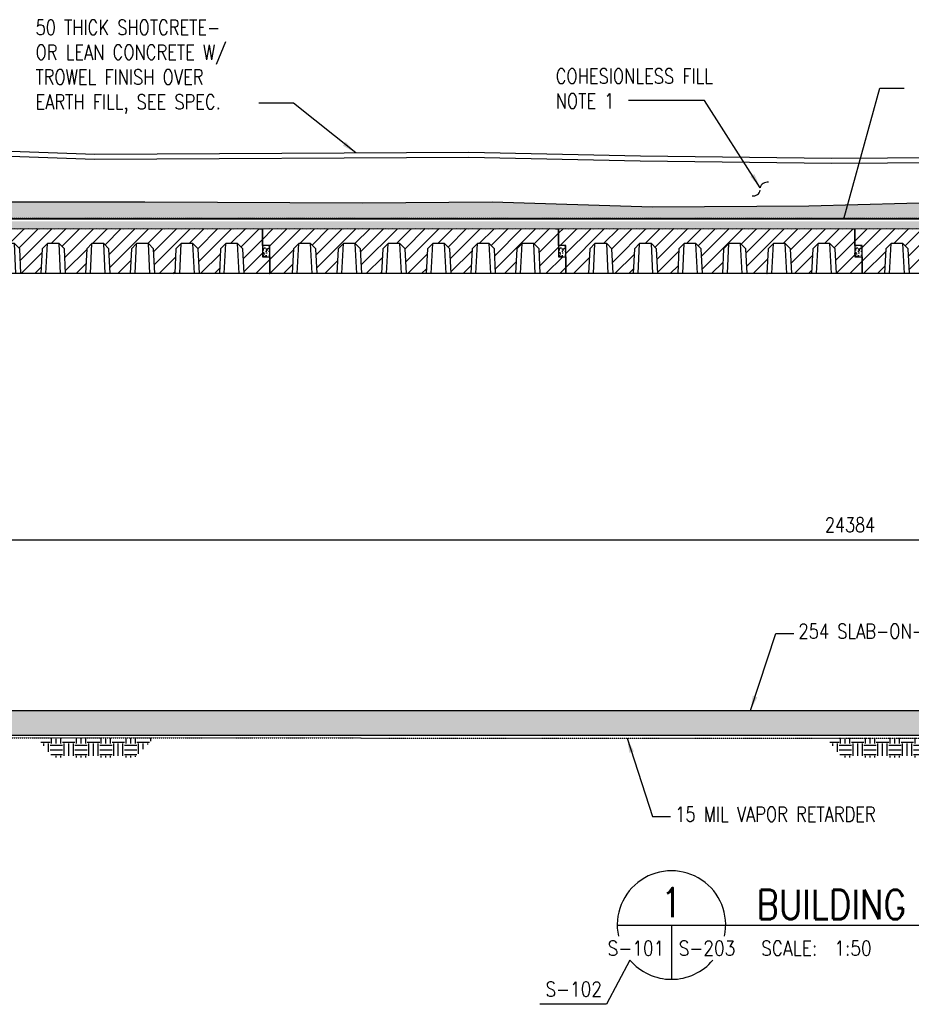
# Model space of a CAD drawing. Header units: millimetres. Extents: x -1420 to 32684, y -3794 to 19736.
# Tile 4 of 8: x 6409 to 15537, y 9660 to 19736. Entities that reach past the tile are written whole.
import ezdxf
from ezdxf.enums import TextEntityAlignment as Align

# ---------------------------------------------------------------- set-up
doc = ezdxf.new("R2010")
doc.units = ezdxf.units.MM
doc.linetypes.add('HIDDEN2', pattern=[0.1875, 0.125, -0.0625])
for name, color, linetype in [('S-ANNO-DIMS', 2, 'Continuous'), ('S-ANNO-SYMB5', 5, 'Continuous'), ('S-ANNO-TEXT', 3, 'Continuous'), ('S-ANNO-TEXT14', 14, 'Continuous'), ('S-SECT-CONC', 3, 'Continuous'), ('S-SECT-PATT', 1, 'Continuous'), ('S-STRL-MISC', 4, 'Continuous')]:
    doc.layers.add(name, color=color, linetype=linetype)
doc.styles.add('BASE48', font='romans.shx', dxfattribs={"width": 0.8})
doc.styles.add('ROMANS', font='ROMANS.shx', dxfattribs={"width": 0.8})
doc.dimstyles.new('DIM48', dxfattribs={"dimscale": 48, "dimtxt": 0.125, "dimasz": 0.09375, "dimexe": 0.0625, "dimexo": 0.0625, "dimgap": 0.0625, "dimtad": 1, "dimdec": 4, "dimzin": 3, "dimdsep": 46, "dimlunit": 4, "dimtxsty": 'BASE48', "dimblk": 'ARCHTICK', "dimcen": 0.09, "dimdle": 0.0625, "dimclrd": 256, "dimclre": 256, "dimclrt": 4, "dimadec": 0, "dimazin": 0, "dimtfac": 1, "dimtdec": 4, "dimtmove": 0, "dimatfit": 2, "dimfxl": 1, "dimfrac": 2, "dimtolj": 1, "dimtzin": 0, "dimlwd": -1, "dimlwe": -1, "dimarcsym": 0})
pattern_1 = [(45, (-29316.08, -24681.97), (-70.71068, 70.71068), [])]

# ---------------------------------------------------------------- blocks, each defined once
blk = doc.blocks.new('A$C1514677C')
at = {"layer": 'S-SECT-PATT'}
h = blk.add_hatch(dxfattribs=at)
h.set_pattern_fill('ANSI31', color=256, scale=800, style=0)
h.set_pattern_definition(pattern_1)
h.paths.add_polyline_path([(-76, 460), (-109, 460), (-164, 463), (-200, 457), (-241, 463), (-274, 457), (-327, 463), (-374, 457), (-418, 463), (-469, 457), (-514, 463), (-552, 457), (-589, 463), (-637, 457), (-685, 463), (-725, 457), (-769, 463), (-825, 457), (-862, 463), (-905, 457), (-954, 463), (-993, 457), (-1034, 463), (-1078, 457), (-1118, 463), (-1168, 457), (-1207, 463), (-1248, 457), (-1290, 463), (-1326, 457), (-1367, 463), (-1412, 457), (-1452, 463), (-1494, 457), (-1537, 463), (-1577, 457), (-1620, 463), (-1660, 457), (-1701, 463), (-1740, 457), (-1778, 463), (-1817, 457), (-1848, 463), (-1891, 457), (-1929, 463), (-1968, 457), (-2010, 463), (-2044, 457), (-2081, 463), (-2127, 457), (-2163, 463), (-2205, 457), (-2241, 463), (-2279, 457), (-2315, 463), (-2357, 457), (-2389, 463), (-2429, 457), (-2472, 463), (-2512, 457), (-2549, 463), (-2588, 457), (-2614, 463), (-2660, 457), (-2695, 463), (-2746, 457), (-2782, 463), (-2833, 457), (-2872, 463), (-2916, 457), (-2952, 463), (-3005, 457), (-3039, 463), (-3108, 460), (-3108, 287), (-3032, 287), (-3032, 0), (-2802, 0), (-2789, 254), (-2735, 308), (-2735, 308), (-2615, 308), (-2561, 254), (-2548, 0), (-2345, 0), (-2332, 254), (-2278, 308), (-2278, 308), (-2158, 308), (-2104, 254), (-2091, 0), (-1888, 0), (-1875, 254), (-1821, 308), (-1821, 308), (-1701, 308), (-1647, 254), (-1634, 0), (-1431, 0), (-1418, 254), (-1364, 308), (-1364, 308), (-1244, 308), (-1190, 254), (-1177, 0), (-974, 0), (-961, 254), (-907, 308), (-907, 308), (-787, 308), (-733, 254), (-720, 0), (-517, 0), (-504, 254), (-450, 308), (-450, 308), (-330, 308), (-276, 254), (-263, 0), (0, 0), (0, 173), (-76, 173)])
at = {"layer": 'S-SECT-CONC'}
blk.add_lwpolyline([(-76, 460), (-76, 173), (0, 173), (0, 0), (-3032, 0), (-3032, 287), (-3108, 287), (-3108, 460), (-3039, 463), (-3005, 457), (-2952, 463), (-2916, 457), (-2872, 463), (-2833, 457), (-2782, 463), (-2746, 457), (-2695, 463), (-2660, 457), (-2614, 463), (-2588, 457), (-2549, 463), (-2512, 457), (-2472, 463), (-2429, 457), (-2389, 463), (-2357, 457), (-2315, 463), (-2279, 457), (-2241, 463), (-2205, 457), (-2163, 463), (-2127, 457), (-2081, 463), (-2044, 457), (-2010, 463), (-1968, 457), (-1929, 463), (-1891, 457), (-1848, 463), (-1817, 457), (-1778, 463), (-1740, 457), (-1701, 463), (-1660, 457), (-1620, 463), (-1577, 457), (-1537, 463), (-1494, 457), (-1452, 463), (-1412, 457), (-1367, 463), (-1326, 457), (-1290, 463), (-1248, 457), (-1207, 463), (-1168, 457), (-1118, 463), (-1078, 457), (-1034, 463), (-993, 457), (-954, 463), (-905, 457), (-862, 463), (-825, 457), (-769, 463), (-725, 457), (-685, 463), (-637, 457), (-589, 463), (-552, 457), (-514, 463), (-469, 457), (-418, 463), (-374, 457), (-327, 463), (-274, 457), (-241, 463), (-200, 457), (-164, 463), (-109, 460)], close=True, dxfattribs=at)
for points in [[(-2548, 0), (-2561, 254), (-2615, 308), (-2735, 308), (-2789, 254), (-2802, 0)], [(-2091, 0), (-2104, 254), (-2158, 308), (-2278, 308), (-2332, 254), (-2345, 0)], [(-1634, 0), (-1647, 254), (-1701, 308), (-1821, 308), (-1875, 254), (-1888, 0)], [(-1177, 0), (-1190, 254), (-1244, 308), (-1364, 308), (-1418, 254), (-1431, 0)], [(-720, 0), (-733, 254), (-787, 308), (-907, 308), (-961, 254), (-974, 0)], [(-263, 0), (-276, 254), (-330, 308), (-450, 308), (-504, 254), (-517, 0)]]:
    blk.add_lwpolyline(points, dxfattribs=at)
at = {"layer": 'S-SECT-PATT'}
for p, q in [((-2751, 0), (-2735, 308)), ((-2599, 0), (-2615, 308)), ((-2294, 0), (-2278, 308)), ((-2142, 0), (-2158, 308)), ((-1837, 0), (-1821, 308)), ((-1685, 0), (-1701, 308)), ((-1380, 0), (-1364, 308)), ((-1228, 0), (-1244, 308)), ((-923, 0), (-907, 308)), ((-771, 0), (-787, 308)), ((-466, 0), (-450, 308)), ((-314, 0), (-330, 308))]:
    blk.add_line(p, q, dxfattribs=at)
blk = doc.blocks.new('A$C4EC10431')
at = {"layer": 'S-SECT-PATT'}
h = blk.add_hatch(dxfattribs=at)
h.set_pattern_fill('ANSI31', color=256, scale=800, style=0)
h.set_pattern_definition(pattern_1)
h.paths.add_polyline_path([(-76, 460), (-109, 460), (-164, 463), (-200, 457), (-241, 463), (-274, 457), (-327, 463), (-374, 457), (-418, 463), (-469, 457), (-514, 463), (-552, 457), (-589, 463), (-637, 457), (-685, 463), (-725, 457), (-769, 463), (-825, 457), (-862, 463), (-905, 457), (-954, 463), (-993, 457), (-1034, 463), (-1078, 457), (-1118, 463), (-1168, 457), (-1207, 463), (-1248, 457), (-1290, 463), (-1326, 457), (-1367, 463), (-1412, 457), (-1452, 463), (-1494, 457), (-1537, 463), (-1577, 457), (-1620, 463), (-1660, 457), (-1701, 463), (-1740, 457), (-1778, 463), (-1817, 457), (-1848, 463), (-1891, 457), (-1929, 463), (-1968, 457), (-2010, 463), (-2044, 457), (-2081, 463), (-2127, 457), (-2163, 463), (-2205, 457), (-2241, 463), (-2279, 457), (-2315, 463), (-2357, 457), (-2389, 463), (-2429, 457), (-2472, 463), (-2512, 457), (-2549, 463), (-2588, 457), (-2614, 463), (-2660, 457), (-2695, 463), (-2746, 457), (-2782, 463), (-2833, 457), (-2872, 463), (-2916, 457), (-2952, 463), (-3005, 457), (-3039, 463), (-3108, 460), (-3108, 287), (-3032, 287), (-3032, 0), (-2802, 0), (-2789, 254), (-2735, 308), (-2735, 308), (-2615, 308), (-2561, 254), (-2548, 0), (-2345, 0), (-2332, 254), (-2278, 308), (-2278, 308), (-2158, 308), (-2104, 254), (-2091, 0), (-1888, 0), (-1875, 254), (-1821, 308), (-1821, 308), (-1701, 308), (-1647, 254), (-1634, 0), (-1431, 0), (-1418, 254), (-1364, 308), (-1364, 308), (-1244, 308), (-1190, 254), (-1177, 0), (-974, 0), (-961, 254), (-907, 308), (-907, 308), (-787, 308), (-733, 254), (-720, 0), (-517, 0), (-504, 254), (-450, 308), (-450, 308), (-330, 308), (-276, 254), (-263, 0), (0, 0), (0, 173), (-76, 173)])
at = {"layer": 'S-SECT-CONC'}
blk.add_lwpolyline([(-76, 460), (-76, 173), (0, 173), (0, 0), (-3032, 0), (-3032, 287), (-3108, 287), (-3108, 460), (-3039, 463), (-3005, 457), (-2952, 463), (-2916, 457), (-2872, 463), (-2833, 457), (-2782, 463), (-2746, 457), (-2695, 463), (-2660, 457), (-2614, 463), (-2588, 457), (-2549, 463), (-2512, 457), (-2472, 463), (-2429, 457), (-2389, 463), (-2357, 457), (-2315, 463), (-2279, 457), (-2241, 463), (-2205, 457), (-2163, 463), (-2127, 457), (-2081, 463), (-2044, 457), (-2010, 463), (-1968, 457), (-1929, 463), (-1891, 457), (-1848, 463), (-1817, 457), (-1778, 463), (-1740, 457), (-1701, 463), (-1660, 457), (-1620, 463), (-1577, 457), (-1537, 463), (-1494, 457), (-1452, 463), (-1412, 457), (-1367, 463), (-1326, 457), (-1290, 463), (-1248, 457), (-1207, 463), (-1168, 457), (-1118, 463), (-1078, 457), (-1034, 463), (-993, 457), (-954, 463), (-905, 457), (-862, 463), (-825, 457), (-769, 463), (-725, 457), (-685, 463), (-637, 457), (-589, 463), (-552, 457), (-514, 463), (-469, 457), (-418, 463), (-374, 457), (-327, 463), (-274, 457), (-241, 463), (-200, 457), (-164, 463), (-109, 460)], close=True, dxfattribs=at)
for points in [[(-2548, 0), (-2561, 254), (-2615, 308), (-2735, 308), (-2789, 254), (-2802, 0)], [(-2091, 0), (-2104, 254), (-2158, 308), (-2278, 308), (-2332, 254), (-2345, 0)], [(-1634, 0), (-1647, 254), (-1701, 308), (-1821, 308), (-1875, 254), (-1888, 0)], [(-1177, 0), (-1190, 254), (-1244, 308), (-1364, 308), (-1418, 254), (-1431, 0)], [(-720, 0), (-733, 254), (-787, 308), (-907, 308), (-961, 254), (-974, 0)], [(-263, 0), (-276, 254), (-330, 308), (-450, 308), (-504, 254), (-517, 0)]]:
    blk.add_lwpolyline(points, dxfattribs=at)
at = {"layer": 'S-SECT-PATT'}
for p, q in [((-2751, 0), (-2735, 308)), ((-2599, 0), (-2615, 308)), ((-2294, 0), (-2278, 308)), ((-2142, 0), (-2158, 308)), ((-1837, 0), (-1821, 308)), ((-1685, 0), (-1701, 308)), ((-1380, 0), (-1364, 308)), ((-1228, 0), (-1244, 308)), ((-923, 0), (-907, 308)), ((-771, 0), (-787, 308)), ((-466, 0), (-450, 308)), ((-314, 0), (-330, 308))]:
    blk.add_line(p, q, dxfattribs=at)
blk = doc.blocks.new('A$C79333B78')
at = {"layer": 'S-SECT-PATT'}
h = blk.add_hatch(dxfattribs=at)
h.set_pattern_fill('ANSI31', color=256, scale=800, style=0)
h.set_pattern_definition(pattern_1)
h.paths.add_polyline_path([(-76, 460), (-109, 460), (-164, 463), (-200, 457), (-241, 463), (-274, 457), (-327, 463), (-374, 457), (-418, 463), (-469, 457), (-514, 463), (-552, 457), (-589, 463), (-637, 457), (-685, 463), (-725, 457), (-769, 463), (-825, 457), (-862, 463), (-905, 457), (-954, 463), (-993, 457), (-1034, 463), (-1078, 457), (-1118, 463), (-1168, 457), (-1207, 463), (-1248, 457), (-1290, 463), (-1326, 457), (-1367, 463), (-1412, 457), (-1452, 463), (-1494, 457), (-1537, 463), (-1577, 457), (-1620, 463), (-1660, 457), (-1701, 463), (-1740, 457), (-1778, 463), (-1817, 457), (-1848, 463), (-1891, 457), (-1929, 463), (-1968, 457), (-2010, 463), (-2044, 457), (-2081, 463), (-2127, 457), (-2163, 463), (-2205, 457), (-2241, 463), (-2279, 457), (-2315, 463), (-2357, 457), (-2389, 463), (-2429, 457), (-2472, 463), (-2512, 457), (-2549, 463), (-2588, 457), (-2614, 463), (-2660, 457), (-2695, 463), (-2746, 457), (-2782, 463), (-2833, 457), (-2872, 463), (-2916, 457), (-2952, 463), (-3005, 457), (-3039, 463), (-3108, 460), (-3108, 287), (-3032, 287), (-3032, 0), (-2802, 0), (-2789, 254), (-2735, 308), (-2735, 308), (-2615, 308), (-2561, 254), (-2548, 0), (-2345, 0), (-2332, 254), (-2278, 308), (-2278, 308), (-2158, 308), (-2104, 254), (-2091, 0), (-1888, 0), (-1875, 254), (-1821, 308), (-1821, 308), (-1701, 308), (-1647, 254), (-1634, 0), (-1431, 0), (-1418, 254), (-1364, 308), (-1364, 308), (-1244, 308), (-1190, 254), (-1177, 0), (-974, 0), (-961, 254), (-907, 308), (-907, 308), (-787, 308), (-733, 254), (-720, 0), (-517, 0), (-504, 254), (-450, 308), (-450, 308), (-330, 308), (-276, 254), (-263, 0), (0, 0), (0, 173), (-76, 173)])
at = {"layer": 'S-SECT-CONC'}
blk.add_lwpolyline([(-76, 460), (-76, 173), (0, 173), (0, 0), (-3032, 0), (-3032, 287), (-3108, 287), (-3108, 460), (-3039, 463), (-3005, 457), (-2952, 463), (-2916, 457), (-2872, 463), (-2833, 457), (-2782, 463), (-2746, 457), (-2695, 463), (-2660, 457), (-2614, 463), (-2588, 457), (-2549, 463), (-2512, 457), (-2472, 463), (-2429, 457), (-2389, 463), (-2357, 457), (-2315, 463), (-2279, 457), (-2241, 463), (-2205, 457), (-2163, 463), (-2127, 457), (-2081, 463), (-2044, 457), (-2010, 463), (-1968, 457), (-1929, 463), (-1891, 457), (-1848, 463), (-1817, 457), (-1778, 463), (-1740, 457), (-1701, 463), (-1660, 457), (-1620, 463), (-1577, 457), (-1537, 463), (-1494, 457), (-1452, 463), (-1412, 457), (-1367, 463), (-1326, 457), (-1290, 463), (-1248, 457), (-1207, 463), (-1168, 457), (-1118, 463), (-1078, 457), (-1034, 463), (-993, 457), (-954, 463), (-905, 457), (-862, 463), (-825, 457), (-769, 463), (-725, 457), (-685, 463), (-637, 457), (-589, 463), (-552, 457), (-514, 463), (-469, 457), (-418, 463), (-374, 457), (-327, 463), (-274, 457), (-241, 463), (-200, 457), (-164, 463), (-109, 460)], close=True, dxfattribs=at)
for points in [[(-2548, 0), (-2561, 254), (-2615, 308), (-2735, 308), (-2789, 254), (-2802, 0)], [(-2091, 0), (-2104, 254), (-2158, 308), (-2278, 308), (-2332, 254), (-2345, 0)], [(-1634, 0), (-1647, 254), (-1701, 308), (-1821, 308), (-1875, 254), (-1888, 0)], [(-1177, 0), (-1190, 254), (-1244, 308), (-1364, 308), (-1418, 254), (-1431, 0)], [(-720, 0), (-733, 254), (-787, 308), (-907, 308), (-961, 254), (-974, 0)], [(-263, 0), (-276, 254), (-330, 308), (-450, 308), (-504, 254), (-517, 0)]]:
    blk.add_lwpolyline(points, dxfattribs=at)
at = {"layer": 'S-SECT-PATT'}
for p, q in [((-2751, 0), (-2735, 308)), ((-2599, 0), (-2615, 308)), ((-2294, 0), (-2278, 308)), ((-2142, 0), (-2158, 308)), ((-1837, 0), (-1821, 308)), ((-1685, 0), (-1701, 308)), ((-1380, 0), (-1364, 308)), ((-1228, 0), (-1244, 308)), ((-923, 0), (-907, 308)), ((-771, 0), (-787, 308)), ((-466, 0), (-450, 308)), ((-314, 0), (-330, 308))]:
    blk.add_line(p, q, dxfattribs=at)
blk = doc.blocks.new('A$C5DC44413')
at = {"layer": 'S-SECT-PATT'}
h = blk.add_hatch(dxfattribs=at)
h.set_pattern_fill('ANSI31', color=256, scale=800, style=0)
h.set_pattern_definition(pattern_1)
h.paths.add_polyline_path([(-76, 460), (-109, 460), (-164, 463), (-200, 457), (-241, 463), (-274, 457), (-327, 463), (-374, 457), (-418, 463), (-469, 457), (-514, 463), (-552, 457), (-589, 463), (-637, 457), (-685, 463), (-725, 457), (-769, 463), (-825, 457), (-862, 463), (-905, 457), (-954, 463), (-993, 457), (-1034, 463), (-1078, 457), (-1118, 463), (-1168, 457), (-1207, 463), (-1248, 457), (-1290, 463), (-1326, 457), (-1367, 463), (-1412, 457), (-1452, 463), (-1494, 457), (-1537, 463), (-1577, 457), (-1620, 463), (-1660, 457), (-1701, 463), (-1740, 457), (-1778, 463), (-1817, 457), (-1848, 463), (-1891, 457), (-1929, 463), (-1968, 457), (-2010, 463), (-2044, 457), (-2081, 463), (-2127, 457), (-2163, 463), (-2205, 457), (-2241, 463), (-2279, 457), (-2315, 463), (-2357, 457), (-2389, 463), (-2429, 457), (-2472, 463), (-2512, 457), (-2549, 463), (-2588, 457), (-2614, 463), (-2660, 457), (-2695, 463), (-2746, 457), (-2782, 463), (-2833, 457), (-2872, 463), (-2916, 457), (-2952, 463), (-3005, 457), (-3039, 463), (-3108, 460), (-3108, 287), (-3032, 287), (-3032, 0), (-2802, 0), (-2789, 254), (-2735, 308), (-2735, 308), (-2615, 308), (-2561, 254), (-2548, 0), (-2345, 0), (-2332, 254), (-2278, 308), (-2278, 308), (-2158, 308), (-2104, 254), (-2091, 0), (-1888, 0), (-1875, 254), (-1821, 308), (-1821, 308), (-1701, 308), (-1647, 254), (-1634, 0), (-1431, 0), (-1418, 254), (-1364, 308), (-1364, 308), (-1244, 308), (-1190, 254), (-1177, 0), (-974, 0), (-961, 254), (-907, 308), (-907, 308), (-787, 308), (-733, 254), (-720, 0), (-517, 0), (-504, 254), (-450, 308), (-450, 308), (-330, 308), (-276, 254), (-263, 0), (0, 0), (0, 173), (-76, 173)])
at = {"layer": 'S-SECT-CONC'}
blk.add_lwpolyline([(-76, 460), (-76, 173), (0, 173), (0, 0), (-3032, 0), (-3032, 287), (-3108, 287), (-3108, 460), (-3039, 463), (-3005, 457), (-2952, 463), (-2916, 457), (-2872, 463), (-2833, 457), (-2782, 463), (-2746, 457), (-2695, 463), (-2660, 457), (-2614, 463), (-2588, 457), (-2549, 463), (-2512, 457), (-2472, 463), (-2429, 457), (-2389, 463), (-2357, 457), (-2315, 463), (-2279, 457), (-2241, 463), (-2205, 457), (-2163, 463), (-2127, 457), (-2081, 463), (-2044, 457), (-2010, 463), (-1968, 457), (-1929, 463), (-1891, 457), (-1848, 463), (-1817, 457), (-1778, 463), (-1740, 457), (-1701, 463), (-1660, 457), (-1620, 463), (-1577, 457), (-1537, 463), (-1494, 457), (-1452, 463), (-1412, 457), (-1367, 463), (-1326, 457), (-1290, 463), (-1248, 457), (-1207, 463), (-1168, 457), (-1118, 463), (-1078, 457), (-1034, 463), (-993, 457), (-954, 463), (-905, 457), (-862, 463), (-825, 457), (-769, 463), (-725, 457), (-685, 463), (-637, 457), (-589, 463), (-552, 457), (-514, 463), (-469, 457), (-418, 463), (-374, 457), (-327, 463), (-274, 457), (-241, 463), (-200, 457), (-164, 463), (-109, 460)], close=True, dxfattribs=at)
for points in [[(-2548, 0), (-2561, 254), (-2615, 308), (-2735, 308), (-2789, 254), (-2802, 0)], [(-2091, 0), (-2104, 254), (-2158, 308), (-2278, 308), (-2332, 254), (-2345, 0)], [(-1634, 0), (-1647, 254), (-1701, 308), (-1821, 308), (-1875, 254), (-1888, 0)], [(-1177, 0), (-1190, 254), (-1244, 308), (-1364, 308), (-1418, 254), (-1431, 0)], [(-720, 0), (-733, 254), (-787, 308), (-907, 308), (-961, 254), (-974, 0)], [(-263, 0), (-276, 254), (-330, 308), (-450, 308), (-504, 254), (-517, 0)]]:
    blk.add_lwpolyline(points, dxfattribs=at)
at = {"layer": 'S-SECT-PATT'}
for p, q in [((-2751, 0), (-2735, 308)), ((-2599, 0), (-2615, 308)), ((-2294, 0), (-2278, 308)), ((-2142, 0), (-2158, 308)), ((-1837, 0), (-1821, 308)), ((-1685, 0), (-1701, 308)), ((-1380, 0), (-1364, 308)), ((-1228, 0), (-1244, 308)), ((-923, 0), (-907, 308)), ((-771, 0), (-787, 308)), ((-466, 0), (-450, 308)), ((-314, 0), (-330, 308))]:
    blk.add_line(p, q, dxfattribs=at)

msp = doc.modelspace()

# ---------------------------------------------------------------- hatches: boundary and pattern name
at = {"layer": 'S-SECT-PATT'}
h = msp.add_hatch(dxfattribs=at)
h.set_pattern_fill('AR-SAND', color=256, scale=49.9999, angle=45, style=0)
h.set_pattern_definition([(82.5, (1206.38, 1136.4), (-70.35052, 65.89622), [0, -75.99985, 0, -84.99983, 0, -81.24984]), (52.5, (1206.38, 1136.4), (-37.2068, 162.34866), [0, -40.99992, 0, -68.49986, 0, -26.24995]), (12.5, (1162.89, 1092.91), (109.90124, 110.3014), [0, -24.99995, 0, -89.99982, 0, -117.49976]), (2.5, (1162.89, 1092.91), (75.25196, 137.3129), [0, -12.49997, 0, -58.99988, 0, -67.49986])])
h.paths.add_polyline_path([(23444.2, 17698.4), (23444.2, 17851.4), (22064.7, 17828.5), (20278.7, 17818.8), (19000.1, 17818.8), (17692.3, 17818.8), (15994.1, 17867.6), (14487.9, 17828.5), (12887.2, 17818.7), (11245.8, 17867.6), (9918.5, 17857.8), (7691.2, 17867.7), (5560.9, 17867.7), (4360.2, 17858), (2870.2, 17858), (2870.2, 17698.4)])
h = msp.add_hatch(dxfattribs=at)
h.set_pattern_fill('AR-CONC', color=256, scale=50, style=0)
h.set_pattern_definition([(50, (1140.64, -166.34), (358.63, -31.376), [37.5, -412.5]), (355, (1140.64, -166.34), (-69.3757, 376.096), [30, -330]), (100.4514, (1170.53, -168.95), (289.2547, 344.7198), [31.87, -350.571]), (46.1842, (1140.64, -66.34), (533.6205, -82.7595), [56.25, -618.75]), (96.6356, (1185.1, -73.24), (467.331, 487.059), [47.805, -525.8565]), (351.1842, (1140.64, -66.34), (467.331, 487.059), [45, -495]), (21, (1190.64, -91.34), (298.4535, -201.3094), [37.5, -412.5]), (326, (1190.64, -91.34), (121.6577, 362.575), [30, -330]), (71.4514, (1215.5, -108.1), (420.1113, 161.2652), [31.87, -350.571]), (37.5, (1140.64, -166.34), (6.07993, 166.44693), [0, -326, 0, -335, 0, -331.25]), (7.5, (1140.64, -166.34), (131.5348, 197.2059), [0, -191, 0, -318.5, 0, -126.25]), (327.5, (1029.14, -166.34), (266.9112, -11.27744), [0, -125, 0, -390, 0, -517.5]), (317.5, (979.14, -166.34), (291.593, 50.0525), [0, -162.5, 0, -259, 0, -367.5])])
h.paths.add_polyline_path([(27330.4, 17673.4), (24101.8, 17673.4), (24101.8, 17597.4), (27025.8, 17597.4), (27025.8, 17445.4), (27101.8, 17445.4), (27101.8, 17191.4), (27330.4, 17191.4)])
h.paths.add_polyline_path([(24101.8, 17673.4), (2870.2, 17673.4), (2870.2, 17445.4), (2946.2, 17445.4), (2946.2, 17597.4), (24101.8, 17597.4)])
h = msp.add_hatch(dxfattribs=at)
h.set_pattern_fill('AR-SAND', color=256, scale=25, angle=45, style=0)
h.set_pattern_definition([(82.5, (4172.643, -220.34), (-35.17533, 32.94818), [0, -38, 0, -42.5, 0, -40.625]), (52.5, (4172.643, -220.34), (-18.60344, 81.1745), [0, -20.5, 0, -34.25, 0, -13.125]), (12.5, (4150.9, -242.083), (54.95073, 55.15081), [0, -12.5, 0, -45, 0, -58.75]), (2.5, (4150.9, -242.08), (37.62605, 68.65657), [0, -6.25, 0, -29.5, 0, -33.75])])
h.paths.add_polyline_path([(8969.8, 17424.8), (8893.8, 17424.8), (8893.8, 17309.9), (8969.8, 17309.9)])
h = msp.add_hatch(dxfattribs=at)
h.set_pattern_fill('AR-SAND', color=256, scale=25, angle=45, style=0)
h.set_pattern_definition([(82.5, (7204.643, -220.34), (-35.17533, 32.94818), [0, -38, 0, -42.5, 0, -40.625]), (52.5, (7204.643, -220.34), (-18.60344, 81.1745), [0, -20.5, 0, -34.25, 0, -13.125]), (12.5, (7182.9, -242.083), (54.95073, 55.15081), [0, -12.5, 0, -45, 0, -58.75]), (2.5, (7182.9, -242.08), (37.62605, 68.65657), [0, -6.25, 0, -29.5, 0, -33.75])])
h.paths.add_polyline_path([(12001.8, 17424.8), (11925.8, 17424.8), (11925.8, 17309.9), (12001.8, 17309.9)])
h = msp.add_hatch(dxfattribs=at)
h.set_pattern_fill('AR-SAND', color=256, scale=25, angle=45, style=0)
h.set_pattern_definition([(82.5, (10236.643, -220.34), (-35.17533, 32.94818), [0, -38, 0, -42.5, 0, -40.625]), (52.5, (10236.643, -220.34), (-18.60344, 81.1745), [0, -20.5, 0, -34.25, 0, -13.125]), (12.5, (10214.9, -242.083), (54.95073, 55.15081), [0, -12.5, 0, -45, 0, -58.75]), (2.5, (10214.9, -242.08), (37.62605, 68.65657), [0, -6.25, 0, -29.5, 0, -33.75])])
h.paths.add_polyline_path([(15033.8, 17424.8), (14957.8, 17424.8), (14957.8, 17309.9), (15033.8, 17309.9)])
h = msp.add_hatch(dxfattribs=at)
h.set_pattern_fill('AR-CONC', color=256, scale=50, style=0)
h.set_pattern_definition([(50, (1140.64, -220.34), (358.63, -31.376), [37.5, -412.5]), (355, (1140.64, -220.34), (-69.3757, 376.096), [30, -330]), (100.4514, (1170.53, -222.95), (289.2547, 344.7198), [31.87, -350.571]), (46.1842, (1140.64, -120.34), (533.6205, -82.7595), [56.25, -618.75]), (96.6356, (1185.1, -127.24), (467.331, 487.059), [47.805, -525.856]), (351.1842, (1140.64, -120.34), (467.331, 487.059), [45, -495]), (21, (1190.64, -145.34), (298.4535, -201.3094), [37.5, -412.5]), (326, (1190.64, -145.34), (121.6577, 362.575), [30, -330]), (71.4514, (1215.5, -162.1), (420.1113, 161.2652), [31.87, -350.571]), (37.5, (1140.64, -220.34), (6.0799, 166.4469), [0, -326, 0, -335, 0, -331.25]), (7.5, (1140.64, -220.34), (131.5348, 197.2059), [0, -191, 0, -318.5, 0, -126.25]), (327.5, (1029.14, -220.34), (266.9112, -11.27744), [0, -125, 0, -390, 0, -517.5]), (317.5, (979.14, -220.34), (291.593, 50.0525), [0, -162.5, 0, -259, 0, -367.5])])
h.paths.add_polyline_path([(2870.2, 12667.4), (2870.2, 12413.4), (26917.4, 12413.4), (26917.4, 12667.4)])
h = msp.add_hatch(dxfattribs=at)
h.set_pattern_fill('EARTH', color=1, scale=507.998984, style=0)
h.set_pattern_definition([(0, (2275.02, 1929.84), (126.9997, 126.9997), [126.9997, -126.9997]), (0, (2275.02, 1977.46), (126.9997, 126.9997), [126.9997, -126.9997]), (0, (2275.02, 2025.09), (126.9997, 126.9997), [126.9997, -126.9997]), (90, (2290.9, 2040.96), (-126.9997, 126.9997), [126.9997, -126.9997]), (90, (2338.52, 2040.96), (-126.9997, 126.9997), [126.9997, -126.9997]), (90, (2386.15, 2040.96), (-126.9997, 126.9997), [126.9997, -126.9997])])
h.paths.add_polyline_path([(7786.3, 12386.7), (6590, 12387.3), (6751.5, 12186.2), (7587.7, 12186.2)])
h = msp.add_hatch(dxfattribs=at)
h.set_pattern_fill('EARTH', color=1, scale=507.998984, style=0)
h.set_pattern_definition([(0, (10352.79, 1929.84), (126.9997, 126.9997), [126.9997, -126.9997]), (0, (10352.79, 1977.46), (126.9997, 126.9997), [126.9997, -126.9997]), (0, (10352.79, 2025.09), (126.9997, 126.9997), [126.9997, -126.9997]), (90, (10368.66, 2040.96), (-126.9997, 126.9997), [126.9997, -126.9997]), (90, (10416.29, 2040.96), (-126.9997, 126.9997), [126.9997, -126.9997]), (90, (10463.91, 2040.96), (-126.9997, 126.9997), [126.9997, -126.9997])])
h.paths.add_polyline_path([(15864.1, 12386.7), (14667.7, 12387.3), (14829.3, 12186.2), (15665.4, 12186.2)])

# ---------------------------------------------------------------- linework, layer by layer
at = {"layer": 'S-ANNO-DIMS', "color": 2}
msp.add_line((2867.8, 14413.4), (26951.8, 14413.4), dxfattribs=at)
at = {"layer": 'S-ANNO-DIMS'}
for p, q in [((12656.9, 10113), (12416, 9659.7)), ((12416, 9659.7), (11734.5, 9659.7))]:
    msp.add_line(p, q, dxfattribs=at)
for centre, start, end in [((14060.4, 18002.3), 79.02519, 169.02519), ((13921.5, 18004.2), 259.02519, 349.02519)]:
    msp.add_arc(centre, 70.7, start, end, dxfattribs=at)
at = {"layer": 'S-ANNO-SYMB5'}
for p, q in [((12526.3, 10470.8), (13951.8, 10470.8)), ((13081.8, 10470.8), (13081.8, 9915.3)), ((13951.8, 10470.8), (17469, 10470.8))]:
    msp.add_line(p, q, dxfattribs=at)
for start, end in [(348.16523, 191.83477), (220.09558, 319.90442)]:
    msp.add_arc((13081.8, 10470.8), 555.5, start, end, dxfattribs=at)
at = {"layer": 'S-SECT-CONC'}
for p, q in [((2717.8, 17698.4), (27406.8, 17698.4)), ((2565.4, 12667.4), (26930.5, 12667.4)), ((2717.8, 12413.4), (26930.5, 12413.4))]:
    msp.add_line(p, q, dxfattribs=at)
at = {"layer": 'S-STRL-MISC', "color": 2, "linetype": 'HIDDEN2'}
for p, q in [((2717.8, 17705.9), (27414.3, 17705.9)), ((2717.8, 12388), (26924.6, 12378))]:
    msp.add_line(p, q, dxfattribs=at)
at = {"layer": 'S-STRL-MISC'}
for points in [[(2717.8, 18382.2), (5258.6, 18426.7), (7177, 18359.4), (11006, 18379.2), (12763.4, 18342), (14720.8, 18319.7), (15867.6, 18325.5), (17602.7, 18294.1), (19275.6, 18283.7), (21236.2, 18262.6), (23907.1, 18241.7), (26254.5, 18214.7), (27627.4, 18197)], [(2718.7, 18331.2), (5258.2, 18375.6), (7176.2, 18308.4), (11005.6, 18328.2), (12762.6, 18291), (14720.6, 18268.7), (15867.2, 18274.4), (17602, 18243.1), (19275.2, 18232.7), (21235.8, 18211.6), (23906.6, 18190.7), (26253.9, 18163.7), (27627.4, 18146)], [(23444.2, 17851.4), (22064.7, 17828.5), (20278.7, 17818.8), (19000.1, 17818.8), (17692.3, 17818.8), (15994.1, 17867.6), (14487.9, 17828.5), (12887.2, 17818.7), (11245.8, 17867.6), (9918.5, 17857.8), (7691.2, 17867.7), (5560.9, 17867.7), (4360.2, 17858), (2717.8, 17858)]]:
    msp.add_lwpolyline(points, dxfattribs=at)

# ---------------------------------------------------------------- block references
at = {"layer": 'S-SECT-PATT'}
for name, p in [('A$C5DC44413', (8969.8, 17137.4)), ('A$C79333B78', (12001.8, 17137.4)), ('A$C4EC10431', (15033.8, 17137.4)), ('A$C1514677C', (18065.8, 17137.4))]:
    msp.add_blockref(name, p, dxfattribs=at)

# ---------------------------------------------------------------- texts
at = {"layer": 'S-ANNO-TEXT', "style": 'ROMANS', "width": 0.85}
for s, p in [('S-101', (13007.5, 10158.3)), ('S-102', (12370.4, 9740.8))]:
    msp.add_text(s, height=150, dxfattribs=at).set_placement(p, align=Align.RIGHT)
for s, p in [('S-203', (13156.1, 10158.3)), ('SCALE:  1:50', (14000.1, 10158.3))]:
    msp.add_text(s, height=150, dxfattribs=at).set_placement(p)
at = {"layer": 'S-ANNO-TEXT', "char_height": 152.4, "attachment_point": 1, "style": 'BASE48'}
for s, insert, width in [('50 THICK SHOTCRETE-\\POR LEAN CONCRETE W/\\PTROWEL FINISH OVER \\PEARTH FILL, SEE SPEC.', (6570.9, 19733.4), 2816.269), ('COHESIONLESS FILL\\PNOTE 1', (11896.8, 19234.9), 3128.172), ('254 SLAB-ON-GARDE', (14381.6, 13554), 2816.269), ('15 MIL VAPOR RETARDER', (13118.9, 11681), 2816.269)]:
    msp.add_mtext(s, dxfattribs=dict(at, insert=insert, width=width))
at = {"layer": 'S-ANNO-TEXT', "insert": (14909.8, 14567.4), "char_height": 150, "attachment_point": 5, "style": 'BASE48'}
msp.add_mtext('24384', dxfattribs=at)
at = {"layer": 'S-ANNO-TEXT14', "style": 'ROMANS', "width": 0.85}
msp.add_text('1', height=300, dxfattribs=at).set_placement((13081.8, 10550.2), align=Align.CENTER)
msp.add_text('BUILDING SECTION', height=300, dxfattribs=at).set_placement((13951.8, 10530.7))

# ---------------------------------------------------------------- leaders
at = {"layer": 'S-ANNO-DIMS'}
for points in [[(14846.6, 17698.4), (15215.6, 19036.7), (15465.4, 19036.7)], [(9849.4, 18373.2), (9211.8, 18881.5), (8856.8, 18881.5)], [(13991.1, 18016.6), (13418.4, 18909.3), (12642, 18909.3)], [(13890.5, 12667.4), (14151.9, 13454), (14333.5, 13454)], [(12627.8, 12382.4), (12889.2, 11581.1), (13070.9, 11581.1)]]:
    msp.add_leader(points, dimstyle='DIM48', override={"dimscale": 50, "dimtxt": 3, "dimasz": 3, "dimexe": 1.58, "dimexo": 1.58, "dimgap": 1.58, "dimtad": 0, "dimtoh": 1, "dimdec": 0, "dimlunit": 2, "dimdle": 0, "dimclrd": 2, "dimclre": 2, "dimtfac": 0.7, "dimtdec": 0, "dimtix": 1, "dimtmove": 1}, dxfattribs=at)

doc.saveas('drawing.dxf')
